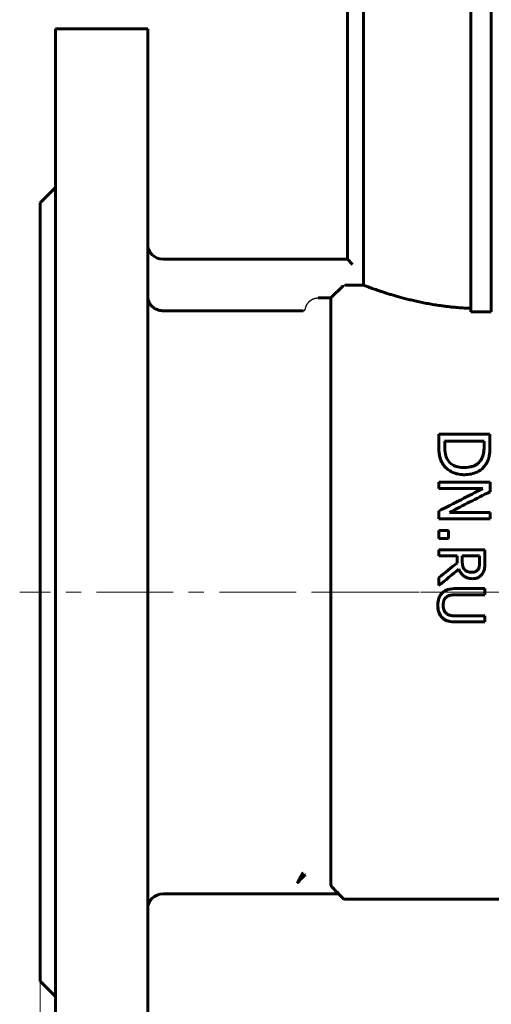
# Model space of a CAD drawing. Header units: millimetres. Extents: x 0 to 601, y 0 to 420.
# Tile 9 of 12: x 210 to 256, y 209 to 305. Entities that reach past the tile are written whole.
import ezdxf

# ---------------------------------------------------------------- set-up
doc = ezdxf.new("R2010")
doc.units = ezdxf.units.MM
for name, pattern in [('K5LT-1', [0]), ('K5LT_AXLED', [12, 7.5, -1.5, 1.5, -1.5]), ('K5LT_BASIC', [0]), ('K5LT_THIN', [0])]:
    doc.linetypes.add(name, pattern=pattern)
doc.layers.add('Системный слой', color=7, linetype='Continuous')
doc.layers.add('Системный слой (1)', color=7, linetype='Continuous', true_color=0x6c6c6c)
doc.styles.add('KDIMTEXTSTYLE', font='txt', dxfattribs={"width": 0.96, "oblique": 15, "height": 5})
doc.styles.add('KTEXTSTYLE', font='txt', dxfattribs={"width": 0.96, "height": 5})
doc.dimstyles.new('KDIMSTYLE (0.50)', dxfattribs={"dimtxt": 5, "dimasz": 1, "dimexe": 2, "dimexo": 0, "dimgap": 1, "dimtad": 1, "dimlfac": 2, "dimtxsty": 'KDIMTEXTSTYLE', "dimsah": 1, "dimcen": 0, "dimdle": 1, "dimadec": 0, "dimazin": 0, "dimtfac": 0.667, "dimtmove": 0, "dimatfit": 3, "dimfxl": 1, "dimtvp": 1, "dimtolj": 1, "dimtzin": 0, "dimarcsym": 0})

# ---------------------------------------------------------------- blocks, each defined once
blk = doc.blocks.new('U1')
at = {"layer": 'Системный слой (1)', "color": 143, "linetype": 'K5LT_BASIC', "lineweight": 60, "true_color": 0x33acca}
for p, q in [((254.789, 251.002), (254.803, 251.015)), ((254.803, 251.015), (254.83, 251.041)), ((254.83, 251.041), (254.878, 251.099)), ((254.878, 251.099), (254.897, 251.125)), ((254.3, 250.841), (254.499, 250.861)), ((254.499, 250.861), (254.534, 250.87)), ((254.534, 250.87), (254.537, 250.871)), ((254.537, 250.871), (254.544, 250.872)), ((254.544, 250.872), (254.557, 250.876)), ((254.557, 250.876), (254.583, 250.885)), ((254.583, 250.885), (254.623, 250.9)), ((254.623, 250.9), (254.624, 250.9)), ((254.624, 250.9), (254.627, 250.901)), ((254.627, 250.901), (254.631, 250.903)), ((254.631, 250.903), (254.641, 250.908)), ((254.641, 250.908), (254.647, 250.91)), ((254.647, 250.91), (254.648, 250.911)), ((254.648, 250.911), (254.65, 250.912)), ((254.65, 250.912), (254.653, 250.913)), ((254.653, 250.913), (254.659, 250.916)), ((254.659, 250.916), (254.672, 250.922)), ((254.672, 250.922), (254.693, 250.934)), ((254.693, 250.934), (254.694, 250.934)), ((254.694, 250.934), (254.696, 250.936)), ((254.696, 250.936), (254.7, 250.938)), ((254.7, 250.938), (254.709, 250.943)), ((254.709, 250.943), (254.726, 250.954)), ((254.726, 250.954), (254.743, 250.966)), ((254.743, 250.966), (254.744, 250.966)), ((254.744, 250.966), (254.746, 250.968)), ((254.746, 250.968), (254.749, 250.97)), ((254.749, 250.97), (254.757, 250.976)), ((254.757, 250.976), (254.771, 250.987)), ((254.771, 250.987), (254.777, 250.992)), ((254.777, 250.992), (254.778, 250.993)), ((254.778, 250.993), (254.782, 250.996)), ((254.782, 250.996), (254.789, 251.002))]:
    blk.add_line(p, q, dxfattribs=at)
blk = doc.blocks.new('U2')
at = {"layer": 'Системный слой (1)', "color": 143, "linetype": 'K5LT_BASIC', "lineweight": 60, "true_color": 0x33acca}
for p, q in [((254.995, 261.577), (255.1, 261.699)), ((255.1, 261.699), (255.187, 261.827)), ((253.568, 261.069), (253.966, 261.095)), ((253.966, 261.095), (254.424, 261.207)), ((254.424, 261.207), (254.438, 261.212)), ((254.438, 261.212), (254.464, 261.223)), ((254.464, 261.223), (254.516, 261.245)), ((254.516, 261.245), (254.617, 261.293)), ((254.617, 261.293), (254.805, 261.41)), ((254.805, 261.41), (254.884, 261.472)), ((254.884, 261.472), (254.892, 261.479)), ((254.892, 261.479), (254.907, 261.492)), ((254.907, 261.492), (254.938, 261.52)), ((254.938, 261.52), (254.995, 261.577))]:
    blk.add_line(p, q, dxfattribs=at)
blk = doc.blocks.new('U3')
at = {"layer": 'Системный слой (1)', "color": 143, "linetype": 'K5LT_BASIC', "lineweight": 60, "true_color": 0x33acca}
for p, q in [((253.076, 251.031), (253.026, 251.15)), ((253.127, 250.929), (253.076, 251.031)), ((253.155, 250.88), (253.127, 250.929)), ((253.169, 250.855), (253.155, 250.88)), ((253.177, 250.843), (253.169, 250.855)), ((253.181, 250.837), (253.177, 250.843)), ((253.194, 250.816), (253.181, 250.837)), ((253.291, 250.687), (253.194, 250.816)), ((253.345, 250.626), (253.291, 250.687)), ((253.373, 250.597), (253.345, 250.626)), ((253.388, 250.583), (253.373, 250.597)), ((253.395, 250.576), (253.388, 250.583)), ((253.402, 250.569), (253.395, 250.576)), ((253.62, 250.402), (253.402, 250.569)), ((253.718, 250.349), (253.62, 250.402)), ((253.758, 250.33), (253.718, 250.349)), ((253.776, 250.323), (253.758, 250.33)), ((253.784, 250.319), (253.776, 250.323)), ((253.985, 250.256), (253.784, 250.319)), ((254.346, 250.217), (253.985, 250.256))]:
    blk.add_line(p, q, dxfattribs=at)
blk = doc.blocks.new('D0')
at = {"layer": 'Системный слой (1)'}
for points in [[(217.131, 161.086), (216.631, 161.744), (217.131, 162.403), (212.131, 161.744)], [(302.131, 161.086), (307.131, 161.744), (302.131, 162.403), (302.631, 161.744)]]:
    blk.add_hatch(color=7, dxfattribs=at).paths.add_polyline_path(points)
at = {"layer": 'Системный слой (1)', "color": 7, "linetype": 'K5LT_THIN', "lineweight": 18, "true_color": 0xffffff}
for p, q in [((212.131, 210.917), (212.131, 159.744)), ((307.131, 210.917), (307.131, 159.744)), ((212.131, 161.744), (217.131, 162.403)), ((217.131, 161.086), (212.131, 161.744)), ((212.131, 161.744), (307.131, 161.744)), ((217.131, 162.403), (216.631, 161.744)), ((216.631, 161.744), (217.131, 161.086)), ((302.631, 161.744), (302.131, 162.403)), ((302.131, 162.403), (307.131, 161.744)), ((307.131, 161.744), (302.131, 161.086)), ((302.131, 161.086), (302.631, 161.744))]:
    blk.add_line(p, q, dxfattribs=at)
blk.add_wipeout([(254.488, 162.744), (254.488, 170.126), (264.363, 170.126), (264.363, 162.744)]).dxf.layer = 'Системный слой (1)'
at = {"layer": 'Системный слой (1)', "color": 7, "insert": (254.488, 169.332), "char_height": 5, "attachment_point": 1, "style": 'KTEXTSTYLE'}
blk.add_mtext('\\fArial|b0|c204|p34;\\H5.0;\\W1.000;\\Q15;\\fGOST Type AU|b0|i0|c204|p34;\\Q15;\\W0.960;190', dxfattribs=at)
blk = doc.blocks.new('KDIMARROW_01')
at = {"layer": 'Системный слой'}
blk.add_hatch(color=0, dxfattribs=at).paths.add_polyline_path([(0, 0), (-5, 0.658), (-4.5, 0), (-5, -0.658)])
at = {"layer": 'Системный слой', "color": 0, "linetype": 'K5LT_THIN', "lineweight": 18}
for p, q in [((-4.5, 0), (-5, 0.658)), ((-5, 0.658), (0, 0)), ((0, 0), (-5, -0.658)), ((-5, -0.658), (-4.5, 0))]:
    blk.add_line(p, q, dxfattribs=at)
at = {"layer": 'Системный слой (1)', "color": 0, "linetype": 'K5LT_THIN', "lineweight": 18}
blk.add_line((255.192, 74.787), (254.692, 74.787), dxfattribs=at)

msp = doc.modelspace()

# ---------------------------------------------------------------- linework, layer by layer
at = {"layer": 'Системный слой (1)', "color": 143, "linetype": 'K5LT_BASIC', "lineweight": 60, "true_color": 0x33acca}
for p, q in [((242.142, 281.4166), (242.142, 318.2189)), ((243.7098, 278.8906), (243.7098, 310.7189)), ((254.1925, 276.279), (254.1925, 310.7189)), ((256.1925, 276.279), (256.1925, 310.7189)), ((213.6309, 303.9166), (213.6309, 193.9166)), ((222.6309, 303.9166), (213.6309, 303.9166)), ((222.6309, 303.9166), (222.6309, 193.9166)), ((213.6309, 288.4166), (212.1309, 286.9166)), ((212.1309, 286.9166), (212.1309, 210.9166)), ((242.142, 281.4166), (224.1309, 281.4166)), ((242.642, 280.9166), (242.142, 281.4166)), ((240.5309, 277.6394), (241.7077, 278.8173)), ((243.7098, 278.8906), (241.8844, 278.8906)), ((240.5309, 277.6394), (239.2809, 277.6394)), ((240.5309, 277.6394), (240.5309, 220.2369)), ((237.8019, 276.3882), (224.1309, 276.3882)), ((256.1925, 276.279), (254.1925, 276.279)), ((251.0612, 264.3191), (251.0601, 264.3191)), ((256.0612, 264.3191), (251.0612, 264.3191)), ((251.6372, 263.6546), (255.4865, 263.6546)), ((255.1883, 261.8272), (255.1873, 261.8272)), ((251.465, 261.3977), (251.464, 261.3977)), ((251.0652, 259.6554), (251.0642, 259.6554)), ((251.0656, 259.0354), (251.0646, 259.0354)), ((256.0652, 259.6554), (251.0652, 259.6554)), ((251.0656, 259.0354), (255.3768, 259.0354)), ((251.0669, 256.8231), (251.0659, 256.8231)), ((251.0672, 256.0776), (251.0663, 256.0776)), ((251.0672, 256.0776), (256.0672, 256.0776)), ((256.0669, 256.6975), (252.1083, 256.6975)), ((251.0677, 254.9349), (251.0667, 254.9349)), ((252.0239, 254.9349), (251.0677, 254.9349)), ((251.0679, 254.1327), (251.067, 254.1327)), ((251.0679, 254.1327), (252.0242, 254.1327)), ((251.0682, 253.0326), (251.0673, 253.0326)), ((255.5683, 253.0326), (251.0682, 253.0326)), ((251.0684, 252.4345), (251.0675, 252.4345)), ((251.0684, 252.4345), (252.8589, 252.4345)), ((253.3585, 252.4345), (255.0506, 252.4345)), ((252.859, 251.749), (252.8581, 251.749)), ((254.8976, 251.1254), (254.8967, 251.1254)), ((251.0687, 250.3268), (251.0678, 250.3268)), ((251.0687, 249.55), (251.0678, 249.55)), ((255.5688, 249.2473), (252.7608, 249.2473)), ((251.3897, 248.817), (251.3888, 248.817)), ((252.7608, 248.6493), (255.5688, 248.6493)), ((251.3895, 246.4212), (251.3886, 246.4212)), ((255.5686, 246.5889), (252.7461, 246.5889)), ((252.7606, 245.9909), (255.5685, 245.9909)), ((224.1309, 219.4355), (241.2715, 219.4355)), ((241.262, 219.4355), (241.7077, 218.9898)), ((241.8844, 218.9166), (266.7809, 218.9166)), ((213.6309, 209.4166), (212.1309, 210.9166))]:
    msp.add_line(p, q, dxfattribs=at)
at = {"layer": 'Системный слой (1)', "color": 30, "linetype": 'K5LT_AXLED', "lineweight": 18, "true_color": 0xff8000}
for p, q in [((309.1309, 248.9166), (210.1309, 248.9166)), ((268.7809, 248.9166), (239.8844, 248.9166))]:
    msp.add_line(p, q, dxfattribs=at)
at = {"layer": 'Системный слой (1)', "color": 143, "linetype": 'K5LT_BASIC', "lineweight": 60, "true_color": 0x33acca}
for centre, radius, start, end in [((224.1309, 282.9166), 1.5, 180, 270), ((224.1309, 217.9355), 1.5, 90, 180), ((241.8844, 219.1666), 0.25, 225, 270)]:
    msp.add_arc(centre, radius, start, end, dxfattribs=at)
for centre, major_axis, ratio, start_param, end_param in [((251.0133, 248.9166), (0, 30), 0.0018195, -1.0757673, -1.0316369), ((251.0133, 248.9166), (0, 30.5), 0.0018195, -1.0845967, -1.0414165), ((251.5886, 248.9166), (0, 30.5), 0.0018195, -1.0853478, -1.0664776), ((255.4379, 248.9166), (0, 30), 0.0018195, -1.0765346, -1.0572553), ((255.4379, 248.9166), (0, 30.5), 0.0018195, -1.0853478, -1.0664776), ((256.0133, 248.9166), (0, 30.5), 0.0018195, -1.0841458, -1.0414165), ((251.0133, 248.9166), (0, 30), 0.0018195, -1.2267556, -1.2047159), ((251.0133, 248.9166), (0, 30.5), 0.0018195, -1.2326231, -1.210993), ((235.6057, 248.9166), (58.4617, 30), 0.0003793, -1.3033569, -1.2260165), ((235.6057, 248.9166), (59.436, 30.5), 0.0003793, -1.307833, -1.231884), ((236.7589, 248.9166), (59.9569, 30.5), 0.000374, -1.3120984, -1.2431317), ((256.0133, 248.9166), (0, 30.5), 0.0018195, -1.243867, -1.210993), ((251.0133, 248.9166), (0, 30), 0.0018195, -1.329771, -1.304096), ((251.0133, 248.9166), (0, 30.5), 0.0018195, -1.3337986, -1.3085721), ((256.0133, 248.9166), (0, 30.5), 0.0018195, -1.3337986, -1.3128337), ((251.0133, 248.9166), (0, 30), 0.0018195, -1.3960396, -1.3688149), ((251.0133, 248.9166), (0, 30.5), 0.0018195, -1.3989332, -1.3721707), ((251.9695, 248.9166), (0, 30.5), 0.0018195, -1.3989332, -1.3721707), ((251.0133, 248.9166), (0, 30), 0.0018195, -1.4532618, -1.4331629), ((251.0133, 248.9166), (0, 30.5), 0.0018195, -1.4551973, -1.4354332), ((255.5133, 248.9166), (0, 30.5), 0.0018195, -1.4737149, -1.4354332), ((252.8038, 248.9166), (0, 30), 0.0018195, -1.4762439, -1.4532618), ((252.8038, 248.9166), (0, 30.5), 0.0018195, -1.4777985, -1.4551973), ((253.3034, 248.9166), (0, 30.5), 0.0018195, -1.4725135, -1.4551973), ((254.9954, 248.9166), (0, 30), 0.0018195, -1.4731909, -1.4532618), ((254.9954, 248.9166), (0, 30.5), 0.0018195, -1.474796, -1.4551973), ((249.2379, 248.9166), (37.7693, 30), 0.0007039, -1.5228881, -1.4753578), ((249.2379, 248.9166), (38.3988, 30.5), 0.0007039, -1.5236595, -1.4769123), ((250.2385, 248.9166), (37.3088, 30.5), 0.0007289, -1.549136, -1.4965836), ((251.0133, 248.9166), (0, 30), 0.0018195, -1.5496814, -1.5237742), ((251.0133, 248.9166), (0, 30.5), 0.0018195, -1.5500276, -1.5245456), ((255.5133, 248.9166), (0, 30.5), 0.0018195, 4.703624, 4.7232327), ((255.5133, 248.9166), (0, 30.5), 0.0018195, 4.6163148, 4.6359966)]:
    msp.add_ellipse(centre, major_axis=major_axis, ratio=ratio, start_param=start_param, end_param=end_param, dxfattribs=at)
at = {"layer": 'Системный слой (1)', "color": 7, "linetype": 'K5LT-1'}
for points, knots in [([(241.7077, 278.8173), (241.709, 278.8186), (241.7121, 278.8216), (241.7168, 278.826), (241.7216, 278.8303), (241.7261, 278.834), (241.7312, 278.8381), (241.7369, 278.8424), (241.7434, 278.847), (241.7489, 278.8506), (241.7533, 278.8534), (241.7577, 278.856), (241.7632, 278.8592), (241.7724, 278.8641), (241.7813, 278.8683), (241.7896, 278.8719), (241.7956, 278.8743), (241.8018, 278.8765), (241.8081, 278.8786), (241.8133, 278.8802), (241.8188, 278.8818), (241.8248, 278.8834), (241.8327, 278.8852), (241.8392, 278.8865), (241.8443, 278.8873), (241.8494, 278.8881), (241.8558, 278.889), (241.8662, 278.89), (241.8748, 278.8904), (241.8816, 278.8906), (241.8835, 278.8906), (241.8844, 278.8906)], [0.259292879, 0.259292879, 0.259292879, 0.259292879, 0.260403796, 0.261885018, 0.262995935, 0.264106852, 0.26515814, 0.266622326, 0.268086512, 0.269512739, 0.270225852, 0.270938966, 0.272384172, 0.273829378, 0.276719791, 0.278001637, 0.279268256, 0.280534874, 0.281801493, 0.283068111, 0.283555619, 0.285036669, 0.286517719, 0.287953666, 0.288671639, 0.289389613, 0.290838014, 0.292286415, 0.295183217, 0.295753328, 0.296323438, 0.296323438, 0.296323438, 0.296323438]), ([(238.0484, 276.5967), (238.0502, 276.6077), (238.0542, 276.6297), (238.0611, 276.6624), (238.0688, 276.6946), (238.0772, 276.7263), (238.0864, 276.7574), (238.0996, 276.7984), (238.1127, 276.834), (238.1249, 276.8643), (238.1315, 276.8801), (238.1406, 276.901), (238.1525, 276.9269), (238.1679, 276.9581), (238.1837, 276.9881), (238.1997, 277.0164), (238.2213, 277.0526), (238.2432, 277.0863), (238.2669, 277.1202), (238.2863, 277.1465), (238.3165, 277.185), (238.3475, 277.221), (238.378, 277.2537), (238.3994, 277.2755), (238.4202, 277.2957), (238.4409, 277.3149), (238.4623, 277.334), (238.486, 277.3541), (238.5125, 277.3753), (238.5378, 277.3945), (238.5613, 277.4114), (238.5829, 277.4263), (238.6143, 277.447), (238.6449, 277.4656), (238.6739, 277.4821), (238.6974, 277.4949), (238.7253, 277.5092), (238.7577, 277.5248), (238.7847, 277.5367), (238.8063, 277.5458), (238.8231, 277.5525), (238.8409, 277.5594), (238.8597, 277.5663), (238.8788, 277.573), (238.9003, 277.5801), (238.9244, 277.5876), (238.9512, 277.5952), (238.9783, 277.6023), (239.0055, 277.6088), (239.0328, 277.6147), (239.0698, 277.6217), (239.1051, 277.6272), (239.1382, 277.6313), (239.1734, 277.635), (239.2209, 277.6385), (239.2609, 277.6394), (239.2809, 277.6394)], [-0.330728, -0.330728, -0.330728, -0.330728, -0.32462534, -0.31852267, -0.31242, -0.30631734, -0.30021467, -0.29411201, -0.28190668, -0.27839215, -0.27487763, -0.27157035, -0.26495579, -0.25834123, -0.25172667, -0.24593893, -0.24015119, -0.22857571, -0.22398483, -0.21719913, -0.21041342, -0.19684201, -0.19051193, -0.18418185, -0.17871671, -0.17325156, -0.16778641, -0.16232126, -0.15562429, -0.14892731, -0.14475897, -0.1395996, -0.13444023, -0.12412148, -0.1200165, -0.11591151, -0.10900834, -0.10210517, -0.095202, -0.09175041, -0.08829882, -0.08443006, -0.08056129, -0.07669252, -0.07282376, -0.0676654, -0.06250704, -0.05734869, -0.05219033, -0.04703197, -0.04187362, -0.03155691, -0.02744884, -0.02334078, -0.01167039, 0, 0, 0, 0]), ([(237.8019, 276.3882), (237.8054, 276.3882), (237.8125, 276.3883), (237.8232, 276.389), (237.8343, 276.3902), (237.8426, 276.3915), (237.8479, 276.3925), (237.8539, 276.3936), (237.8636, 276.3958), (237.8763, 276.3994), (237.8859, 276.4027), (237.8931, 276.4054), (237.8981, 276.4075), (237.9027, 276.4094), (237.9071, 276.4114), (237.9115, 276.4135), (237.9159, 276.4157), (237.9204, 276.4181), (237.9263, 276.4213), (237.9313, 276.4243), (237.938, 276.4285), (237.9449, 276.4331), (237.9534, 276.4393), (237.9604, 276.4449), (237.9662, 276.4498), (237.9716, 276.4546), (237.9759, 276.4587), (237.9792, 276.462), (237.9826, 276.4655), (237.9871, 276.4703), (237.9918, 276.4757), (237.9959, 276.4806), (237.9994, 276.485), (238.0028, 276.4895), (238.006, 276.494), (238.0092, 276.4986), (238.0134, 276.5049), (238.0171, 276.511), (238.0204, 276.5168), (238.0229, 276.5215), (238.0258, 276.527), (238.0288, 276.5335), (238.0312, 276.5388), (238.033, 276.543), (238.0343, 276.5463), (238.0356, 276.5496), (238.0369, 276.5531), (238.0381, 276.5566), (238.0395, 276.5606), (238.0409, 276.565), (238.0425, 276.5704), (238.0441, 276.5765), (238.0457, 276.5832), (238.0472, 276.5899), (238.048, 276.5945), (238.0484, 276.5967)], [0.148171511, 0.148171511, 0.148171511, 0.148171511, 0.150244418, 0.152317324, 0.15439023, 0.156463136, 0.156906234, 0.157349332, 0.159865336, 0.162381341, 0.164621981, 0.165742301, 0.166862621, 0.167800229, 0.168737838, 0.169675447, 0.170613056, 0.171550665, 0.172488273, 0.174363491, 0.174776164, 0.176854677, 0.17893319, 0.180517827, 0.181898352, 0.183278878, 0.184659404, 0.185349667, 0.18603993, 0.187587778, 0.189135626, 0.190167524, 0.191199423, 0.192231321, 0.19326322, 0.194295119, 0.195327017, 0.197390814, 0.198213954, 0.199037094, 0.200399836, 0.201762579, 0.203125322, 0.203806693, 0.204488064, 0.205202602, 0.20591714, 0.206631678, 0.207346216, 0.208298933, 0.20925165, 0.21051829, 0.211784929, 0.213051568, 0.214318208, 0.214318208, 0.214318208, 0.214318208])]:
    msp.add_open_spline(points, degree=3, knots=knots, dxfattribs=at)
at = {"layer": 'Системный слой (1)', "color": 143, "linetype": 'K5LT_BASIC', "lineweight": 60, "true_color": 0x33acca}
for points, knots in [([(254.1925, 276.622), (253.9832, 276.6295), (253.5627, 276.6495), (253.0369, 276.6863), (252.5818, 276.7259), (252.1977, 276.7644), (251.7815, 276.8122), (251.4034, 276.8612), (250.9607, 276.9242), (250.456, 277.0041), (249.8642, 277.11), (249.2888, 277.2245), (248.7354, 277.3452), (248.0392, 277.5097), (247.4794, 277.6563), (246.9652, 277.7999), (246.6161, 277.9009), (246.2182, 278.0212), (245.9048, 278.1198), (245.6668, 278.1966), (245.4426, 278.2701), (245.1846, 278.3567), (244.909, 278.4516), (244.7072, 278.5227), (244.4953, 278.5983), (244.288, 278.6736), (244.0583, 278.7586), (243.8926, 278.8209), (243.7774, 278.8647), (243.7292, 278.8832), (243.7098, 278.8906)], [0, 0, 0, 0, 1.2392285, 2.4833125, 3.1067887, 3.9399517, 4.7733262, 5.6064888, 6.2319318, 7.486868, 8.7513614, 10.0287805, 11.3147359, 12.5968187, 15.0975082, 15.7045212, 16.9219916, 18.1606022, 19.3983579, 20.007863, 20.6121283, 21.7794688, 22.8919156, 23.9482194, 24.4555853, 25.9218322, 27.2517548, 28.8470862, 29.9505017, 31, 31, 31, 31]), ([(222.6309, 277.7859), (222.6309, 277.6834), (222.6477, 277.5466), (222.7057, 277.3487), (222.7651, 277.2075), (222.8397, 277.0799), (222.915, 276.9732), (222.9952, 276.877), (223.1164, 276.7585), (223.2351, 276.667), (223.3821, 276.576), (223.5268, 276.5046), (223.683, 276.4514), (223.8197, 276.4178), (223.9579, 276.3947), (224.07, 276.3882), (224.1309, 276.3882)], [0, 0, 0, 0, 2.7892977, 3.6846505, 5.4081437, 6.7174765, 7.3547561, 8.5660938, 9.6587079, 11.1967824, 11.8013407, 13.2565411, 14.4219406, 14.9589189, 15.8927734, 17, 17, 17, 17]), ([(251.464, 261.3977), (251.3628, 261.5588), (251.2793, 261.7267), (251.205, 261.9388), (251.1929, 261.9765), (251.1781, 262.0274), (251.1739, 262.0425), (251.1642, 262.0788), (251.1587, 262.1006), (251.1498, 262.139), (251.1465, 262.1539), (251.1356, 262.2062), (251.1277, 262.2484), (251.1133, 262.3375), (251.1068, 262.3826), (251.0955, 262.4739), (251.0907, 262.5188), (251.0823, 262.6103), (251.0786, 262.6564), (251.0724, 262.7522), (251.0697, 262.8019), (251.0655, 262.9043), (251.0639, 262.9568), (251.0619, 263.062), (251.0613, 263.1141), (251.0613, 263.1683)], [0, 0, 0, 0, 0.12243772, 0.12243772, 0.14862867, 0.14862867, 0.15752322, 0.15752322, 0.16755491, 0.16755491, 0.17338912, 0.17338912, 0.1870244, 0.1870244, 0.19851893, 0.19851893, 0.20814011, 0.20814011, 0.21676514, 0.21676514, 0.2250687, 0.2250687, 0.23301763, 0.23301763, 0.24024977, 0.24024977, 0.24024977, 0.24024977]), ([(251.0623, 263.1683), (251.0626, 262.8838), (251.0759, 262.5655), (251.151, 262.1161), (251.2022, 261.8879), (251.3822, 261.5358), (251.4221, 261.466), (251.465, 261.3977)], [-0.61020342, -0.61020342, -0.61020342, -0.61020342, -0.2562094, -0.2562094, -0.05179383, -0.05179383, 0, 0, 0, 0]), ([(251.9712, 261.7664), (251.792, 262.0215), (251.7335, 262.2588), (251.6556, 262.6245), (251.638, 262.895), (251.6377, 263.1481)], [-0.2487761, -0.2487761, -0.2487761, -0.2487761, -0.17168422, -0.17168422, 0, 0, 0, 0]), ([(255.1873, 261.8272), (255.2767, 261.9787), (255.3444, 262.1371), (255.3995, 262.331), (255.4078, 262.3625), (255.4253, 262.4372), (255.4346, 262.4831), (255.4523, 262.5904), (255.4606, 262.6528), (255.4729, 262.7788), (255.4774, 262.8397), (255.4834, 262.9647), (255.4852, 263.0278), (255.4859, 263.1126), (255.486, 263.1302), (255.486, 263.1481)], [0, 0, 0, 0, 0.11410212, 0.11410212, 0.1341395, 0.1341395, 0.15817569, 0.15817569, 0.18404657, 0.18404657, 0.20472693, 0.20472693, 0.22313236, 0.22313236, 0.2278391, 0.2278391, 0.2278391, 0.2278391]), ([(255.487, 263.1481), (255.487, 263.0887), (255.4862, 263.033), (255.4827, 262.9233), (255.48, 262.8701), (255.4716, 262.7495), (255.4653, 262.6867), (255.4532, 262.5919), (255.4478, 262.5562), (255.4379, 262.4981), (255.4335, 262.4745), (255.4251, 262.433), (255.4211, 262.415), (255.4172, 262.3981), (255.417, 262.3973), (255.4168, 262.3965), (255.3703, 262.1979), (255.295, 262.0078), (255.1883, 261.8272)], [-0.21679095, -0.21679095, -0.21679095, -0.21679095, -0.20481873, -0.20481873, -0.19159288, -0.19159288, -0.17235421, -0.17235421, -0.1584389, -0.1584389, -0.14705888, -0.14705888, -0.13624919, -0.13624919, -0.13567885, -0.13567863, -0.13567863, 0, 0, 0, 0]), ([(255.6668, 261.3896), (255.7294, 261.4849), (255.7824, 261.586), (255.8627, 261.7718), (255.8931, 261.8555), (255.9225, 261.9496), (255.9257, 261.9598), (255.9383, 262.0018), (255.9481, 262.0365), (255.9667, 262.1075), (255.9753, 262.144), (255.9929, 262.2294), (256.0019, 262.2792), (256.0196, 262.396), (256.0282, 262.4644), (256.0438, 262.626), (256.0506, 262.7214), (256.0583, 262.8977), (256.0603, 262.9679), (256.0621, 263.0855), (256.0624, 263.1332), (256.0623, 263.1805)], [-0.74951537, -0.74951537, -0.74951537, -0.74951537, -0.55449954, -0.55449954, -0.40040892, -0.40040892, -0.38166355, -0.38166355, -0.32332089, -0.32332089, -0.27215949, -0.27215949, -0.21493189, -0.21493189, -0.15112668, -0.15112668, -0.07920327, -0.07920327, -0.03212407, -0.03212407, 0, 0, 0, 0]), ([(253.5682, 261.0695), (253.3485, 261.0695), (253.1225, 261.088), (252.7605, 261.1743), (252.5672, 261.2376), (252.211, 261.4728), (252.0776, 261.6089), (251.9712, 261.7664)], [-0.46574229, -0.46574229, -0.46574229, -0.46574229, -0.26376161, -0.26376161, -0.12221073, -0.12221073, 0, 0, 0, 0]), ([(255.1883, 261.8272), (255.102, 261.6861), (254.994, 261.5596), (254.7281, 261.3453), (254.5776, 261.2631), (254.1471, 261.1051), (253.8553, 261.0695), (253.5682, 261.0695)], [-0.38461444, -0.38461444, -0.38461444, -0.38461444, -0.27807875, -0.27807875, -0.17227588, -0.17227588, 0, 0, 0, 0]), ([(253.5597, 260.3766), (253.2101, 260.3766), (252.8692, 260.4309), (252.311, 260.6462), (252.0854, 260.7743), (251.7234, 261.0651), (251.5805, 261.2216), (251.464, 261.3977)], [0, 0, 0, 0, 0.20975185, 0.20975185, 0.36305111, 0.36305111, 0.49861673, 0.49861673, 0.49861673, 0.49861673]), ([(251.465, 261.3977), (251.5618, 261.2514), (251.6771, 261.1182), (251.9487, 260.8765), (252.1016, 260.7724), (252.4726, 260.5742), (252.7739, 260.4477), (253.3131, 260.3834), (253.4368, 260.3766), (253.5606, 260.3766)], [-0.72700422, -0.72700422, -0.72700422, -0.72700422, -0.52863731, -0.52863731, -0.32617914, -0.32617914, -0.07432481, -0.07432481, 0, 0, 0, 0]), ([(253.5606, 260.3766), (253.7867, 260.3766), (254.0137, 260.3957), (254.4349, 260.4837), (254.6278, 260.5474), (254.9881, 260.7261), (255.2399, 260.8767), (255.5461, 261.2204), (255.6095, 261.3031), (255.6668, 261.3896)], [-0.76666692, -0.76666692, -0.76666692, -0.76666692, -0.51740392, -0.51740392, -0.29053615, -0.29053615, -0.06641061, -0.06641061, 0, 0, 0, 0]), ([(253.0269, 251.1509), (253.0853, 250.9942), (253.164, 250.8472), (253.3678, 250.5902), (253.4839, 250.4875), (253.7445, 250.3235), (253.9007, 250.268), (254.1589, 250.2242), (254.2531, 250.2174), (254.3471, 250.2174)], [-0.32897004, -0.32897004, -0.32897004, -0.32897004, -0.24122437, -0.24122437, -0.15716686, -0.15716686, -0.05641473, -0.05641473, 0, 0, 0, 0]), ([(253.5921, 251.0962), (253.5451, 251.1432), (253.5056, 251.1959), (253.4287, 251.3385), (253.4111, 251.4136), (253.3708, 251.5956), (253.3586, 251.755), (253.3586, 251.9094)], [-0.12535384, -0.12535384, -0.12535384, -0.12535384, -0.11212755, -0.11212755, -0.09310279, -0.09310279, 0, 0, 0, 0]), ([(254.2996, 250.8409), (254.2151, 250.8409), (254.1296, 250.847), (253.9986, 250.8709), (253.9551, 250.882), (253.9072, 250.8974), (253.8991, 250.9001), (253.8708, 250.9102), (253.8515, 250.9179), (253.7414, 250.9667), (253.661, 251.0233), (253.5921, 251.0962)], [-0.13839373, -0.13839373, -0.13839373, -0.13839373, -0.09943311, -0.09943311, -0.07697979, -0.07697979, -0.07228545, -0.07228545, -0.06023322, -0.06023322, 0, 0, 0, 0]), ([(254.8976, 251.1254), (254.8634, 251.0747), (254.8232, 251.0291), (254.7585, 250.9759), (254.7412, 250.9633), (254.708, 250.9416), (254.692, 250.9324), (254.6668, 250.9192), (254.6572, 250.9145), (254.6395, 250.9064), (254.6314, 250.9029), (254.5626, 250.8746), (254.499, 250.8586), (254.3897, 250.8437), (254.3447, 250.8409), (254.2996, 250.8409)], [-0.12088961, -0.12088961, -0.12088961, -0.12088961, -0.09563329, -0.09563329, -0.08630908, -0.08630908, -0.07735517, -0.07735517, -0.07165548, -0.07165548, -0.06655407, -0.06655407, -0.02704809, -0.02704809, 0, 0, 0, 0]), ([(254.8967, 251.1254), (254.9514, 251.2086), (254.9875, 251.3008), (255.0116, 251.4053), (255.0134, 251.4137), (255.0182, 251.4375), (255.0214, 251.4543), (255.0281, 251.4955), (255.0317, 251.5207), (255.0392, 251.5858), (255.0429, 251.6278), (255.0475, 251.7124), (255.0489, 251.7522), (255.0497, 251.8102), (255.0498, 251.825), (255.0498, 251.8401)], [0, 0, 0, 0, 0.05982379, 0.05982379, 0.06457122, 0.06457122, 0.07247484, 0.07247484, 0.08173712, 0.08173712, 0.09365516, 0.09365516, 0.10262432, 0.10262432, 0.1055732, 0.1055732, 0.1055732, 0.1055732]), ([(255.0507, 251.8401), (255.0507, 251.7945), (255.0498, 251.7527), (255.0455, 251.6448), (255.0405, 251.5869), (255.0317, 251.5144), (255.0285, 251.4925), (255.0222, 251.454), (255.0191, 251.4373), (255.0143, 251.4138), (255.0125, 251.4056), (254.9885, 251.301), (254.9523, 251.2087), (254.8976, 251.1254)], [-0.10526646, -0.10526646, -0.10526646, -0.10526646, -0.09648821, -0.09648821, -0.08052836, -0.08052836, -0.07239502, -0.07239502, -0.06456851, -0.06456851, -0.05989169, -0.05989169, 0, 0, 0, 0]), ([(255.3316, 250.7279), (255.4156, 250.8578), (255.4774, 250.9977), (255.5444, 251.2921), (255.5583, 251.4721), (255.5674, 251.7263), (255.5685, 251.8), (255.5685, 251.873)], [-0.26771285, -0.26771285, -0.26771285, -0.26771285, -0.153249, -0.153249, -0.04399336, -0.04399336, 0, 0, 0, 0]), ([(254.3471, 250.2174), (254.4473, 250.2174), (254.5486, 250.2256), (254.7339, 250.2641), (254.8187, 250.2918), (254.9552, 250.3605), (255.0953, 250.4365), (255.2685, 250.6369), (255.3015, 250.6813), (255.3316, 250.7279)], [-0.5327478, -0.5327478, -0.5327478, -0.5327478, -0.33488168, -0.33488168, -0.15905862, -0.15905862, -0.03330872, -0.03330872, 0, 0, 0, 0]), ([(251.3888, 248.817), (251.5101, 248.9403), (251.6507, 249.0351), (251.9439, 249.1568), (252.2208, 249.2473), (252.7599, 249.2473)], [0, 0, 0, 0, 0.10378501, 0.10378501, 0.19048625, 0.19048625, 0.19048625, 0.19048625]), ([(252.7608, 249.2473), (252.5074, 249.2473), (252.2304, 249.2273), (251.8775, 249.1309), (251.7102, 249.0746), (251.4854, 248.9073), (251.4359, 248.864), (251.3897, 248.817)], [-0.46128827, -0.46128827, -0.46128827, -0.46128827, -0.16817626, -0.16817626, -0.03953785, -0.03953785, 0, 0, 0, 0]), ([(250.973, 247.6209), (250.973, 247.851), (250.9991, 248.0892), (251.1026, 248.388), (251.1437, 248.4848), (251.2572, 248.669), (251.3184, 248.7467), (251.3888, 248.817)], [0, 0, 0, 0, 0.13819563, 0.13819563, 0.18962671, 0.18962671, 0.23340896, 0.23340896, 0.23340896, 0.23340896]), ([(251.3897, 248.817), (251.2694, 248.6968), (251.1777, 248.557), (251.0562, 248.2701), (251.004, 248.0939), (250.9768, 247.7739), (250.9739, 247.6973), (250.9739, 247.6209)], [-0.36942223, -0.36942223, -0.36942223, -0.36942223, -0.19278714, -0.19278714, -0.04584865, -0.04584865, 0, 0, 0, 0]), ([(251.4844, 247.6209), (251.4844, 247.7159), (251.4915, 247.8124), (251.5187, 247.9551), (251.5301, 247.9978), (251.5493, 248.0576), (251.5569, 248.0783), (251.5688, 248.1079), (251.5732, 248.1182), (251.5796, 248.1327), (251.5818, 248.1374), (251.6253, 248.2302), (251.6804, 248.309), (251.7829, 248.4056), (251.8167, 248.4322), (251.8528, 248.456)], [-0.14819161, -0.14819161, -0.14819161, -0.14819161, -0.11866036, -0.11866036, -0.10306151, -0.10306151, -0.09331358, -0.09331358, -0.08746266, -0.08746266, -0.08447541, -0.08447541, -0.02592572, -0.02592572, 0, 0, 0, 0]), ([(251.8528, 248.456), (251.9514, 248.5211), (252.0585, 248.567), (252.1934, 248.6005), (252.2143, 248.6051), (252.2582, 248.6134), (252.3051, 248.6213), (252.3817, 248.6312), (252.4641, 248.639), (252.5227, 248.6428), (252.5624, 248.6448), (252.5721, 248.6453), (252.6413, 248.6482), (252.7013, 248.6493), (252.7608, 248.6493)], [-0.23463011, -0.23463011, -0.23463011, -0.23463011, -0.13349321, -0.13349321, -0.11562196, -0.11562196, -0.09688248, -0.07837957, -0.05995106, -0.04154607, -0.04154607, -0.03569036, -0.03569036, 0, 0, 0, 0]), ([(251.3886, 246.4212), (251.2598, 246.5522), (251.1611, 246.7029), (251.0405, 247.0048), (250.973, 247.2308), (250.973, 247.6209)], [0, 0, 0, 0, 0.11044332, 0.11044332, 0.19548458, 0.19548458, 0.19548458, 0.19548458]), ([(250.9739, 247.6209), (250.9739, 247.4272), (250.9905, 247.2232), (251.0705, 246.922), (251.1323, 246.7415), (251.3088, 246.5086), (251.3477, 246.4636), (251.3895, 246.4212)], [-0.40570893, -0.40570893, -0.40570893, -0.40570893, -0.1756724, -0.1756724, -0.03579775, -0.03579775, 0, 0, 0, 0]), ([(251.8527, 246.7822), (251.8011, 246.8162), (251.7548, 246.8562), (251.6717, 246.9496), (251.6365, 247.0018), (251.5729, 247.1239), (251.5145, 247.2536), (251.487, 247.5122), (251.4844, 247.5666), (251.4844, 247.6209)], [-0.36389002, -0.36389002, -0.36389002, -0.36389002, -0.2613918, -0.2613918, -0.15622504, -0.15622504, -0.03263102, -0.03263102, 0, 0, 0, 0]), ([(252.7596, 245.9909), (252.4946, 245.9909), (252.2096, 246.0134), (251.8979, 246.1014), (251.7779, 246.1378), (251.5497, 246.2734), (251.4645, 246.3416), (251.3886, 246.4212)], [0, 0, 0, 0, 0.15899979, 0.15899979, 0.1939115, 0.1939115, 0.21864933, 0.21864933, 0.21864933, 0.21864933]), ([(251.3895, 246.4212), (251.4541, 246.3535), (251.5255, 246.2939), (251.6834, 246.1912), (251.7679, 246.1497), (252.061, 246.0428), (252.2994, 246.012), (252.581, 245.9934), (252.6711, 245.9909), (252.7606, 245.9909)], [-0.26950471, -0.26950471, -0.26950471, -0.26950471, -0.21966068, -0.21966068, -0.16929427, -0.16929427, -0.05370761, -0.05370761, 0, 0, 0, 0]), ([(252.7461, 246.5889), (252.6863, 246.5889), (252.6246, 246.5901), (252.5071, 246.5956), (252.4515, 246.5996), (252.3636, 246.6088), (252.3308, 246.613), (252.2777, 246.6211), (252.256, 246.6248), (252.2063, 246.6343), (252.1772, 246.6409), (252.112, 246.6588), (252.0755, 246.6707), (252.0119, 246.696), (251.9855, 246.7077), (251.9221, 246.7393), (251.8868, 246.7597), (251.8527, 246.7822)], [-0.23691959, -0.23691959, -0.23691959, -0.23691959, -0.18468163, -0.18468163, -0.13796087, -0.13796087, -0.10953367, -0.10953367, -0.09118036, -0.09118036, -0.06857824, -0.06857824, -0.04251055, -0.04251055, -0.02453252, -0.02453252, 0, 0, 0, 0]), ([(237.8002, 221.5025), (237.7988, 221.5005), (237.7965, 221.4968), (237.7921, 221.4896), (237.7872, 221.4818), (237.7798, 221.4699), (237.7692, 221.4527), (237.7595, 221.437), (237.7465, 221.4158), (237.7361, 221.3988), (237.7248, 221.3801), (237.7103, 221.3559), (237.6944, 221.3294), (237.6688, 221.2856), (237.6503, 221.2538), (237.6212, 221.2024), (237.6005, 221.1656), (237.5742, 221.1176), (237.5565, 221.0853), (237.5371, 221.0491), (237.5144, 221.0065), (237.4925, 220.965), (237.4705, 220.9227), (237.4542, 220.8912), (237.4343, 220.8523), (237.4124, 220.8093), (237.3865, 220.7573), (237.3632, 220.7105), (237.3369, 220.6564), (237.3165, 220.6142), (237.2995, 220.5785), (237.2916, 220.5616), (237.287, 220.552), (237.2829, 220.5431), (237.2779, 220.5322), (237.2721, 220.5198), (237.2675, 220.5102), (237.2653, 220.5056)], [0, 0, 0, 0, 1.7079688, 2.1495614, 3.0685105, 4.5234346, 5.5519549, 7.1761695, 7.7374396, 9.4466394, 10.031052, 10.6188376, 13.0302123, 13.6438629, 16.1458862, 16.7832434, 19.3794252, 20.0476836, 21.6383281, 22.5667731, 23.5057899, 25.6349842, 26.3419223, 27.266918, 28.4017134, 29.7090984, 30.9421214, 32.7700917, 33.6008786, 35.3896831, 36.2171023, 36.4967521, 36.7541495, 36.9968454, 37.2172183, 37.6273695, 38, 38, 38, 38]), ([(237.2653, 220.5056), (237.2662, 220.5066), (237.267, 220.5077), (237.4618, 220.7512), (237.7479, 221.0506), (237.9889, 221.2509), (238.0381, 221.2892), (238.0459, 221.2952)], [-0.00064454, -0.00064454, -0.00064454, -0.00064454, 0, 0, 0.14913395, 0.19884527, 0.24855658, 0.24855658, 0.24855658, 0.24855658]), ([(240.5309, 220.2369), (240.5309, 220.2284), (240.5552, 220.1963), (240.6434, 220.0954), (240.707, 220.027), (240.8451, 219.8816), (240.9286, 219.7953), (241.0184, 219.7034)], [0.35894919, 0.35894919, 0.35894919, 0.35894919, 0.43167166, 0.43167166, 0.50439413, 0.50439413, 0.58181077, 0.58181077, 0.58181077, 0.58181077]), ([(241.0184, 219.7034), (241.0408, 219.6805), (241.0717, 219.6488), (241.1181, 219.6009), (241.1569, 219.5605), (241.2028, 219.5123), (241.2357, 219.4773), (241.2597, 219.4509), (241.2707, 219.4381), (241.272, 219.4355), (241.2715, 219.4355)], [0, 0, 0, 0, 1.7602077, 2.5723769, 4.1624118, 5.5241971, 7.3820792, 8.4218153, 9.9837751, 11, 11, 11, 11])]:
    msp.add_open_spline(points, degree=3, knots=knots, dxfattribs=at)

# ---------------------------------------------------------------- block references
at = {"layer": 'Системный слой (1)'}
for name in ['U2', 'U3', 'U1']:
    msp.add_blockref(name, (0, 0), dxfattribs=at)

# ---------------------------------------------------------------- next in the draw order: dimensions: what is measured, and where the dimension line sits
at = {"layer": 'Системный слой (1)', "color": 7}
dim = msp.add_linear_dim(base=(212.1309, 161.7444), p1=(307.1309, 210.9166), p2=(212.1309, 210.9166), dimstyle='KDIMSTYLE (0.50)', override={"dimexo": 0, "dimpost": '\\fGOST Type AU|b0|c204|p34;\\H5.0;\\W0.960;\\Q15;<>', "dimblk1": 'KDIMARROW_01', "dimblk2": 'KDIMARROW_01', "dimse1": 0, "dimse2": 0, "dimclrt": 7, "dimtol": 1, "dimtp": 0, "dimtm": 0, "dimtdec": 5, "dimtolj": 1}, dxfattribs=at)
dim.commit()
dim.dimension.update_dxf_attribs({"geometry": 'D0', "text_midpoint": (259.6309, 161.7444), "dimtype": 160})

doc.saveas('drawing.dxf')
